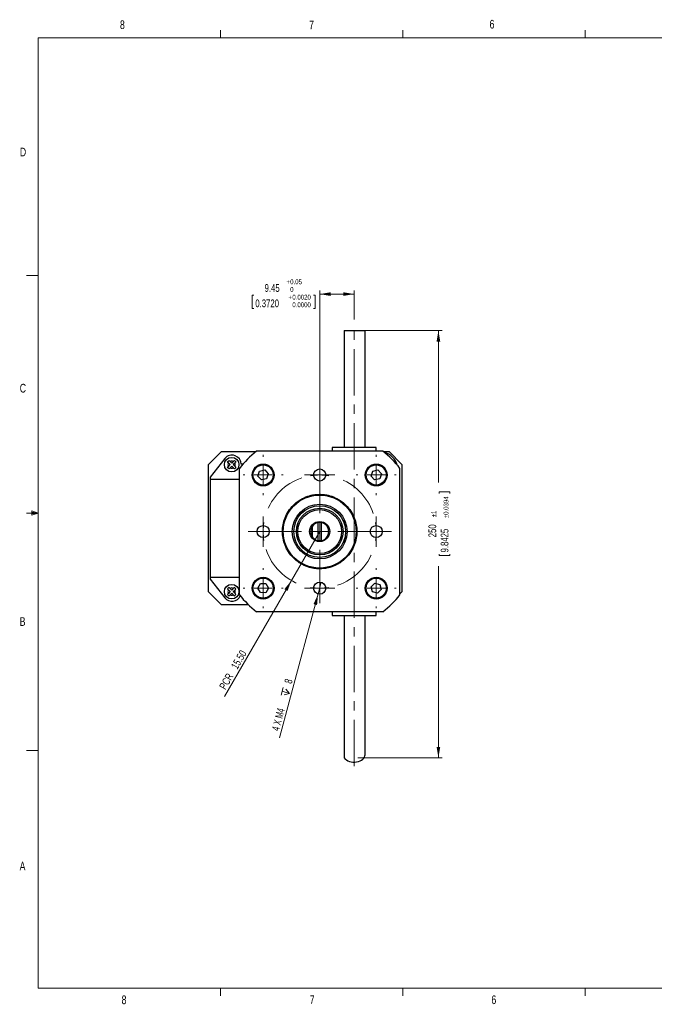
# Model space of a CAD drawing. Header units: millimetres. Extents: x 11 to 421, y 5 to 275.
# Tile 1 of 4: x 11 to 185, y 6 to 275. Entities that reach past the tile are written whole.
import ezdxf

# ---------------------------------------------------------------- set-up
doc = ezdxf.new("R2010")
doc.units = ezdxf.units.MM
doc.linetypes.add('CENTERX2', pattern=[20.32, 12.7, -2.54, 2.54, -2.54])
doc.styles.add('SLDTEXTSTYLE0', font='TXT', dxfattribs={"width": 0.75})
doc.styles.add('SLDTEXTSTYLE4', font='TXT', dxfattribs={"width": 0.678571})
doc.dimstyles.new('SLDDIMSTYLE6', dxfattribs={"dimtxt": 2.116667, "dimasz": 3, "dimexe": 0, "dimexo": 0.0625, "dimgap": 0.529167, "dimtad": 0, "dimrnd": 1e-09, "dimzin": 12, "dimdsep": 46, "dimtxsty": 'SLDTEXTSTYLE0', "dimsah": 1, "dimcen": 0.09, "dimadec": 0, "dimazin": 0, "dimtol": 1, "dimtp": 0.05, "dimtfac": 0.625, "dimtofl": 0, "dimtmove": 0, "dimatfit": 3, "dimfxl": 1, "dimtolj": 1, "dimtzin": 0, "dimarcsym": 0})
doc.dimstyles.new('SLDDIMSTYLE7', dxfattribs={"dimtxt": 2.116667, "dimasz": 3, "dimexe": 0, "dimexo": 0.0625, "dimgap": 0.529167, "dimtad": 0, "dimdec": 0, "dimrnd": 1e-09, "dimzin": 12, "dimdsep": 46, "dimtxsty": 'SLDTEXTSTYLE0', "dimsah": 1, "dimcen": 0.09, "dimadec": 0, "dimazin": 0, "dimtol": 1, "dimtp": 1, "dimtm": 1, "dimtfac": 1, "dimtdec": 0, "dimtofl": 0, "dimtmove": 0, "dimatfit": 3, "dimfxl": 1, "dimtolj": 1, "dimarcsym": 0})
doc.dimstyles.new('SLDDIMSTYLE8', dxfattribs={"dimtxt": 2.116667, "dimasz": 3, "dimexe": 0, "dimexo": 0.0625, "dimgap": 0.529167, "dimtad": 2, "dimrnd": 1e-09, "dimzin": 4, "dimdsep": 46, "dimtxsty": 'SLDTEXTSTYLE0', "dimsah": 1, "dimcen": 0.09, "dimadec": 0, "dimazin": 0, "dimtfac": 1, "dimtofl": 0, "dimtmove": 0, "dimatfit": 3, "dimfxl": 1, "dimtolj": 1, "dimtzin": 12, "dimarcsym": 0})
doc.dimstyles.new('SLDDIMSTYLE9', dxfattribs={"dimtxt": 2.116667, "dimasz": 3, "dimexe": 0, "dimexo": 0.0625, "dimgap": 0.529167, "dimtad": 2, "dimrnd": 1e-09, "dimzin": 12, "dimdsep": 46, "dimtxsty": 'SLDTEXTSTYLE0', "dimsah": 1, "dimcen": 0.09, "dimadec": 0, "dimazin": 0, "dimtfac": 1, "dimtmove": 0, "dimatfit": 3, "dimfxl": 1, "dimtolj": 1, "dimtzin": 12, "dimarcsym": 0})

# ---------------------------------------------------------------- blocks, each defined once
blk = doc.blocks.new('*D9')
at = {"color": 7, "linetype": 'Continuous', "lineweight": 0}
for p, q in [((74.58, 199.86), (74.58, 196.17)), ((74.58, 199.86), (75.01, 199.86)), ((91.82, 199.86), (91.39, 199.86)), ((91.82, 199.86), (91.82, 196.17)), ((93.09, 149.51), (93.09, 201.11)), ((102.54, 200.11), (93.09, 200.11)), ((102.54, 193.11), (102.54, 201.11)), ((74.58, 196.17), (75.01, 196.17)), ((91.82, 196.17), (91.39, 196.17))]:
    blk.add_line(p, q, dxfattribs=at)
for points in [[(93.09, 200.11), (96.09, 199.61), (96.09, 200.61)], [(102.54, 200.11), (99.54, 200.61), (99.54, 199.61)]]:
    blk.add_solid(points, dxfattribs=at)
at = {"color": 7, "linetype": 'Continuous', "lineweight": 0, "attachment_point": 1, "style": 'SLDTEXTSTYLE0'}
for s, insert, char_height in [('9.45', (77.98, 202.84), 2.117), ('+', (83.94, 204.14), 1.32), ('0.05', (85, 204.14), 1.323), ('+', (84.53, 199.94), 1.32), ('0', (85, 202.04), 1.32), ('0.0020', (85.59, 199.94), 1.323), ('0.3720', (75.44, 198.64), 2.117), ('0.0000', (85.59, 197.84), 1.323)]:
    blk.add_mtext(s, dxfattribs=dict(at, insert=insert, char_height=char_height))
blk = doc.blocks.new('*D10')
at = {"color": 7, "linetype": 'Continuous', "lineweight": 0}
for p, q in [((105.24, 190.11), (126.64, 190.11)), ((125.64, 190.11), (125.64, 148.48)), ((125.89, 145.9), (128.74, 145.9)), ((125.89, 145.9), (125.89, 145.48)), ((128.74, 145.9), (128.74, 145.48)), ((125.89, 128.47), (125.89, 128.9)), ((125.89, 128.47), (128.74, 128.47)), ((128.74, 128.47), (128.74, 128.9)), ((125.64, 73.03), (125.64, 125.6)), ((103.54, 73.03), (126.64, 73.03))]:
    blk.add_line(p, q, dxfattribs=at)
for points in [[(125.64, 190.11), (125.14, 187.11), (126.14, 187.11)], [(125.64, 73.03), (126.14, 76.03), (125.14, 76.03)]]:
    blk.add_solid(points, dxfattribs=at)
at = {"color": 7, "linetype": 'Continuous', "lineweight": 0, "attachment_point": 1, "rotation": 90, "style": 'SLDTEXTSTYLE0'}
for s, insert, char_height in [('±0.0394', (127.07, 138.71), 1.323), ('±1', (123.71, 138.95), 1.323), ('250', (122.91, 133.48), 2.117), ('9.8425', (126.27, 129.33), 2.117)]:
    blk.add_mtext(s, dxfattribs=dict(at, insert=insert, char_height=char_height))
blk = doc.blocks.new('*D11')
at = {"color": 7, "linetype": 'Continuous', "lineweight": 0}
for q in [(93.09, 135.05), (67, 89.86)]:
    blk.add_line((85.34, 121.63), q, dxfattribs=at)
blk.add_solid([(85.34, 121.63), (83.41, 119.28), (84.27, 118.78)], dxfattribs=at)
at = {"color": 7, "linetype": 'Continuous', "lineweight": 0, "char_height": 2.117, "attachment_point": 1, "rotation": 60, "style": 'SLDTEXTSTYLE0'}
for s, insert in [('15.50', (68.66, 98.19)), ('PCR ', (65.43, 92.6))]:
    blk.add_mtext(s, dxfattribs=dict(at, insert=insert))
blk = doc.blocks.new('SW_SYMBOL_HOLE_DEPTH')
at = {"color": 0, "linetype": 'Continuous', "lineweight": 0}
for p, q in [((0, 875), (800, 875)), ((100, 555), (400, 75)), ((400, 875), (400, 75)), ((700, 555), (400, 75))]:
    blk.add_line(p, q, dxfattribs=at)
blk = doc.blocks.new('*D12')
at = {"color": 7, "linetype": 'Continuous', "lineweight": 0}
for q in [(93.52, 121.15), (82.11, 78.57)]:
    blk.add_line((92.66, 117.96), q, dxfattribs=at)
blk.add_solid([(92.66, 117.96), (91.4, 115.19), (92.37, 114.93)], dxfattribs=at)
at = {"color": 7, "linetype": 'Continuous', "lineweight": 0, "xscale": 0.0027037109, "yscale": 0.0027037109, "zscale": 0.0027037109, "rotation": 75}
blk.add_blockref('SW_SYMBOL_HOLE_DEPTH', (84.77, 89.63), dxfattribs=at)
at = {"color": 7, "linetype": 'Continuous', "lineweight": 0, "char_height": 2.117, "attachment_point": 1, "rotation": 75}
for s, insert, style in [(' 8', (83.2, 93.18), 'SLDTEXTSTYLE0'), ('4 X M4 ', (79.88, 80.81), 'SLDTEXTSTYLE4')]:
    blk.add_mtext(s, dxfattribs=dict(at, insert=insert, style=style))
blk = doc.blocks.new('SW_CENTERMARKSYMBOL_0')
at = {"color": 0, "linetype": 'Continuous', "lineweight": 0}
for p, q in [((0, 5), (0, 5.5)), ((-5, 0), (-5.5, 0)), ((0, 0), (-2.5, 0)), ((0, 0), (0, 2.5)), ((0, 0), (0, -2.5)), ((0, 0), (2.5, 0)), ((5, 0), (5.5, 0)), ((0, -5), (0, -5.5))]:
    blk.add_line(p, q, dxfattribs=at)
blk = doc.blocks.new('SW_CENTERMARKSYMBOL_1')
at = {"color": 0, "linetype": 'Continuous', "lineweight": 0}
for p, q in [((0, 2.5), (0, 4.15)), ((-2.5, 0), (-4.15, 0)), ((0, 0), (-2.5, 0)), ((0, 0), (0, 2.5)), ((0, 0), (0, -2.5)), ((0, 0), (2.5, 0)), ((2.5, 0), (4.15, 0)), ((0, -2.5), (0, -4.15))]:
    blk.add_line(p, q, dxfattribs=at)
blk = doc.blocks.new('SW_CENTERMARKSYMBOL_2')
at = {"color": 0, "linetype": 'Continuous', "lineweight": 0}
for p, q in [((0, 2.5), (0, 4.15)), ((-2.5, 0), (-4.15, 0)), ((0, 0), (-2.5, 0)), ((0, 0), (0, 2.5)), ((0, 0), (0, -2.5)), ((0, 0), (2.5, 0)), ((2.5, 0), (4.15, 0)), ((0, -2.5), (0, -4.15))]:
    blk.add_line(p, q, dxfattribs=at)
blk = doc.blocks.new('SW_CENTERMARKSYMBOL_3')
at = {"color": 0, "linetype": 'Continuous', "lineweight": 0}
for p, q in [((0, 2.5), (0, 4.15)), ((-2.5, 0), (-4.15, 0)), ((0, 0), (-2.5, 0)), ((0, 0), (0, 2.5)), ((0, 0), (0, -2.5)), ((0, 0), (2.5, 0)), ((2.5, 0), (4.15, 0)), ((0, -2.5), (0, -4.15))]:
    blk.add_line(p, q, dxfattribs=at)
blk = doc.blocks.new('SW_CENTERMARKSYMBOL_4')
at = {"color": 0, "linetype": 'Continuous', "lineweight": 0}
for p, q in [((0, 2.5), (0, 4.15)), ((-2.5, 0), (-4.15, 0)), ((0, 0), (-2.5, 0)), ((0, 0), (0, 2.5)), ((0, 0), (0, -2.5)), ((0, 0), (2.5, 0)), ((2.5, 0), (4.15, 0)), ((0, -2.5), (0, -4.15))]:
    blk.add_line(p, q, dxfattribs=at)
blk = doc.blocks.new('SW_CENTERMARKSYMBOL_5')
at = {"color": 0, "linetype": 'Continuous', "lineweight": 0}
for p, q in [((0, 5), (0, 5.5)), ((-5, 0), (-5.5, 0)), ((0, 0), (-2.5, 0)), ((0, 0), (0, 2.5)), ((0, 0), (0, -2.5)), ((0, 0), (2.5, 0)), ((5, 0), (5.5, 0)), ((0, -5), (0, -5.5))]:
    blk.add_line(p, q, dxfattribs=at)
blk = doc.blocks.new('SW_CENTERMARKSYMBOL_6')
at = {"color": 0, "linetype": 'Continuous', "lineweight": 0}
for p, q in [((0, 5), (0, 5.5)), ((-5, 0), (-5.5, 0)), ((0, 0), (-2.5, 0)), ((0, 0), (0, 2.5)), ((0, 0), (0, -2.5)), ((0, 0), (2.5, 0)), ((5, 0), (5.5, 0)), ((0, -5), (0, -5.5))]:
    blk.add_line(p, q, dxfattribs=at)
blk = doc.blocks.new('SW_CENTERMARKSYMBOL_7')
at = {"color": 0, "linetype": 'Continuous', "lineweight": 0}
for p, q in [((0, 5), (0, 5.5)), ((-5, 0), (-5.5, 0)), ((0, 0), (-2.5, 0)), ((0, 0), (0, 2.5)), ((0, 0), (0, -2.5)), ((0, 0), (2.5, 0)), ((5, 0), (5.5, 0)), ((0, -5), (0, -5.5))]:
    blk.add_line(p, q, dxfattribs=at)
blk = doc.blocks.new('SW_CENTERMARKSYMBOL_8')
at = {"color": 0, "linetype": 'Continuous', "lineweight": 0}
for p, q in [((0, 2.5), (0, 4.15)), ((0, 0), (0, 2.5)), ((0, 0), (0, -2.5)), ((0, -10.5), (0, -2.04)), ((0, -2.5), (0, -4.15)), ((0, -15.5), (0, -13)), ((-18, -15.5), (-19.65, -15.5)), ((-15.5, -15.5), (-18, -15.5)), ((-15.5, -15.5), (-13, -15.5)), ((-5, -15.5), (-13.46, -15.5)), ((-13, -15.5), (-11.35, -15.5)), ((0, -15.5), (-2.5, -15.5)), ((0, -15.5), (0, -18)), ((0, -15.5), (2.5, -15.5)), ((5, -15.5), (13.46, -15.5)), ((13, -15.5), (11.35, -15.5)), ((15.5, -15.5), (13, -15.5)), ((15.5, -15.5), (18, -15.5)), ((18, -15.5), (19.65, -15.5)), ((0, -20.5), (0, -28.96)), ((0, -28.5), (0, -26.85)), ((0, -31), (0, -28.5)), ((0, -31), (0, -33.5)), ((0, -33.5), (0, -35.15))]:
    blk.add_line(p, q, dxfattribs=at)
for start, end in [(90, 99.2413), (80.7587, 90), (170.7587, 180), (0, 9.2413), (180, 189.2413), (350.7587, 0), (260.7587, 270), (270, 279.2413)]:
    blk.add_arc((0, -15.5), 15.5, start, end, dxfattribs=at)
at = {"color": 0, "linetype": 'CENTERX2', "lineweight": 0}
for start, end in [(108.4825, 161.5175), (18.4825, 71.5175), (198.4825, 251.5175), (288.4825, 341.5175)]:
    blk.add_arc((0, -15.5), 15.5, start, end, dxfattribs=at)

msp = doc.modelspace()

# ---------------------------------------------------------------- linework, layer by layer
at = {"color": 7, "linetype": 'Continuous', "lineweight": 0}
for p, q in [((15.9068, 270.3087), (415.9568, 270.3087)), ((15.9068, 270.3087), (15.9068, 9.9587)), ((65.9067, 270.3087), (65.9067, 272.4626)), ((115.9129, 270.3087), (115.9129, 272.4626)), ((165.9192, 270.3087), (165.9192, 272.4626)), ((15.9068, 205.2212), (12.7318, 205.2212)), ((14.2004, 140.7435), (14.2004, 139.5602)), ((15.9068, 140.1337), (14.2004, 140.7435)), ((15.9068, 140.1337), (14.2004, 140.3632)), ((15.9068, 140.1337), (12.7318, 140.1337)), ((15.9068, 140.1337), (14.2004, 139.8718)), ((15.9068, 140.1337), (14.2004, 139.5602)), ((15.9068, 75.0462), (12.7318, 75.0462)), ((415.9568, 9.9587), (15.9068, 9.9587)), ((65.9067, 9.9587), (65.9067, 7.8048)), ((115.9129, 9.9587), (115.9129, 7.8048)), ((165.9192, 9.9587), (165.9192, 7.8048))]:
    msp.add_line(p, q, dxfattribs=at)
at = {"color": 7, "linetype": 'CENTERX2', "lineweight": 0}
msp.add_line((102.5381, 70.7671), (102.5381, 192.1134), dxfattribs=at)
at = {"color": 7, "linetype": 'Continuous', "lineweight": 30}
for p, q in [((99.8381, 190.1134), (105.5381, 190.1134)), ((99.8381, 190.1134), (99.8381, 158.053)), ((62.6358, 153.4504), (66.1713, 156.986)), ((66.1713, 156.986), (75.6828, 156.986)), ((110.4086, 157.053), (75.7676, 157.053)), ((102.5381, 158.053), (96.5381, 158.053)), ((108.5381, 158.053), (102.5381, 158.053)), ((110.4934, 156.986), (112.1002, 156.986)), ((112.1002, 156.986), (115.6358, 153.4504)), ((67.0952, 155.0473), (63.0477, 149.986)), ((68.5574, 153.3872), (68.0732, 153.872)), ((68.5102, 154.2834), (68.9819, 153.8112)), ((68.9819, 153.8112), (69.4295, 154.2583)), ((69.8434, 153.8237), (69.4059, 153.3867)), ((62.6358, 118.5215), (62.6358, 153.4504)), ((68.0699, 152.9003), (68.5574, 153.3872)), ((68.9814, 152.9627), (68.5041, 152.4859)), ((69.4333, 152.5102), (68.9814, 152.9627)), ((69.4059, 153.3867), (69.8453, 152.9468)), ((71.0881, 117.7324), (71.0881, 152.3735)), ((72.0115, 153.486), (71.5477, 153.486)), ((76.1748, 150.2597), (76.6275, 151.6303)), ((76.6275, 151.6303), (78.0408, 151.9235)), ((78.0408, 151.9235), (79.0014, 150.8462)), ((107.1768, 150.2502), (107.6203, 151.6238)), ((107.6203, 151.6238), (109.0316, 151.9265)), ((109.0316, 151.9265), (109.9994, 150.8557)), ((115.0881, 117.7324), (115.0881, 152.3735)), ((115.6358, 153.4504), (115.6358, 118.5215)), ((63.0468, 149.386), (71.0881, 149.386)), ((63.0468, 149.386), (63.0468, 122.586)), ((63.0477, 149.986), (63.0477, 149.386)), ((77.1354, 149.1824), (76.1748, 150.2597)), ((78.5487, 149.4756), (77.1354, 149.1824)), ((79.0014, 150.8462), (78.5487, 149.4756)), ((108.1446, 149.1794), (107.1768, 150.2502)), ((109.5559, 149.4821), (108.1446, 149.1794)), ((109.9994, 150.8557), (109.5559, 149.4821)), ((99.8381, 138.3221), (99.8381, 137.2222)), ((91.0881, 133.5529), (91.0881, 136.5529)), ((92.5881, 137.5024), (92.5881, 132.6035)), ((93.5881, 132.6035), (93.5881, 137.5024)), ((99.8381, 132.8837), (99.8381, 131.7838)), ((63.0468, 122.586), (71.0881, 122.586)), ((63.0468, 122.586), (63.0468, 121.986)), ((63.0468, 121.986), (67.0954, 116.9244)), ((68.0699, 119.0716), (68.5574, 118.5847)), ((68.9814, 119.0092), (68.5041, 119.486)), ((69.4333, 119.4617), (68.9814, 119.0092)), ((69.4059, 118.5852), (69.8453, 119.0252)), ((76.145, 119.5803), (76.8902, 120.8164)), ((76.8429, 118.3168), (76.145, 119.5803)), ((76.8902, 120.8164), (78.3333, 120.7891)), ((79.0312, 119.5256), (78.286, 118.2895)), ((78.3333, 120.7891), (79.0312, 119.5256)), ((107.1983, 119.9425), (108.2306, 120.9513)), ((107.5558, 118.5441), (107.1983, 119.9425)), ((108.2306, 120.9513), (109.6204, 120.5618)), ((109.9779, 119.1634), (108.9456, 118.1546)), ((109.6204, 120.5618), (109.9779, 119.1634)), ((66.1713, 114.986), (62.6358, 118.5215)), ((68.5574, 118.5847), (68.0732, 118.1)), ((68.5102, 117.6885), (68.9819, 118.1607)), ((68.9819, 118.1607), (69.4295, 117.7136)), ((69.8434, 118.1483), (69.4059, 118.5852)), ((78.286, 118.2895), (76.8429, 118.3168)), ((108.9456, 118.1546), (107.5558, 118.5441)), ((115.6358, 118.5215), (115.0881, 117.9738)), ((73.5608, 114.986), (66.1713, 114.986)), ((110.4086, 113.053), (75.7676, 113.053)), ((96.5381, 112.053), (102.5381, 112.053)), ((99.8381, 112.053), (99.8381, 73.03)), ((102.5381, 112.053), (108.5381, 112.053))]:
    msp.add_line(p, q, dxfattribs=at)
at = {"color": 7, "linetype": 'Continuous', "lineweight": 30, "flags": 128}
for points in [[(93.0881, 132.553), (92.7402, 132.5773), (92.5881, 132.6035)], [(93.5881, 132.6035), (93.436, 132.5773), (93.0881, 132.553)]]:
    msp.add_lwpolyline(points, dxfattribs=at)
at = {"color": 7, "linetype": 'Continuous', "lineweight": 30}
for centre, radius in [((68.9456, 153.3832), 2), ((77.5881, 150.553), 3), ((77.5881, 150.553), 2.75), ((93.0881, 150.553), 1.65), ((108.5881, 150.553), 3), ((108.5881, 150.553), 2.75), ((93.0881, 135.053), 10), ((93.0881, 135.053), 7.5), ((93.0881, 135.053), 7.09), ((93.088, 135.053), 6.4), ((93.0881, 135.053), 6), ((93.0881, 135.053), 2.75), ((77.5881, 135.053), 1.65), ((108.5881, 135.053), 1.65), ((77.5881, 119.553), 3), ((77.5881, 119.553), 2.75), ((108.5881, 119.553), 3), ((108.5881, 119.553), 2.75), ((68.9456, 118.5887), 2), ((93.0881, 119.553), 1.65)]:
    msp.add_circle(centre, radius, dxfattribs=at)
for centre, radius, start, end in [((93.0881, 135.053), 28, 128.213211, 141.786789), ((93.0881, 135.053), 28, 38.213211, 51.786789), ((109.5477, 151.8843), 5, 16.086192, 75.19342), ((69.0477, 153.486), 2.5, 0, 141.350976), ((93.0881, 135.053), 2.5, 143.130376, 216.870171), ((93.0881, 135.053), 2.5, 101.536959, 143.130376), ((93.0881, 135.053), 2.5, 78.463041, 101.536959), ((93.0881, 135.053), 2.5, 281.536959, 78.463041), ((93.0881, 135.053), 2.5, 216.870171, 258.463041), ((69.0477, 118.486), 2.5, 218.654926, 335.330359), ((93.0881, 135.053), 28, 218.213211, 231.786789), ((93.0881, 135.053), 28, 308.213211, 321.786789)]:
    msp.add_arc(centre, radius, start, end, dxfattribs=at)
msp.add_ellipse((102.5381, 73.9063), major_axis=(3, 0), ratio=0.67010309, start_param=3.59261947, end_param=6.28318531, dxfattribs=at)
for points, degree in [([(105.5381, 158.053), (105.5381, 190.1134)], 1), ([(96.5381, 158.053), (96.5381, 157.053)], 1), ([(108.5381, 157.053), (108.5381, 158.053)], 1), ([(67.8041, 154.1413), (67.9457, 154.2828), (68.0872, 154.4241), (68.2286, 154.5653)], 3), ([(68.0732, 153.872), (67.9804, 153.9649), (67.8906, 154.0547), (67.8041, 154.1413)], 3), ([(68.0732, 153.872), (67.9043, 153.5704), (67.903, 153.203), (68.0699, 152.9003)], 3), ([(68.2286, 154.5653), (68.319, 154.4749), (68.4129, 154.3808), (68.5102, 154.2834)], 3), ([(69.4295, 154.2583), (69.1454, 154.4155), (68.8025, 154.4248), (68.5102, 154.2834)], 3), ([(69.4295, 154.2583), (69.5282, 154.3569), (69.6245, 154.4531), (69.7156, 154.544)], 3), ([(69.7156, 154.544), (69.857, 154.4024), (69.9983, 154.2609), (70.1396, 154.1195)], 3), ([(70.1396, 154.1195), (70.0455, 154.0256), (69.9456, 153.9258), (69.8434, 153.8237)], 3), ([(69.8453, 152.9468), (69.9797, 153.2238), (69.979, 153.5473), (69.8434, 153.8237)], 3), ([(67.8053, 152.6359), (67.8905, 152.7211), (67.9788, 152.8092), (68.0699, 152.9003)], 3), ([(68.2293, 152.2114), (68.088, 152.3529), (67.9467, 152.4944), (67.8053, 152.6359)], 3), ([(68.5041, 152.4859), (68.4093, 152.3913), (68.3176, 152.2997), (68.2293, 152.2114)], 3), ([(68.5041, 152.4859), (68.799, 152.3409), (69.1464, 152.3499), (69.4333, 152.5102)], 3), ([(69.7122, 152.231), (69.6228, 152.3205), (69.5298, 152.4136), (69.4333, 152.5102)], 3), ([(70.1367, 152.6551), (69.9953, 152.5138), (69.8538, 152.3725), (69.7122, 152.231)], 3), ([(69.8453, 152.9468), (69.9458, 152.8462), (70.044, 152.7479), (70.1367, 152.6551)], 3), ([(68.2293, 119.7605), (68.088, 119.6191), (67.9467, 119.4776), (67.8053, 119.336)], 3), ([(67.8053, 119.336), (67.8905, 119.2509), (67.9788, 119.1627), (68.0699, 119.0716)], 3), ([(68.0699, 119.0716), (67.903, 118.769), (67.9043, 118.4015), (68.0732, 118.1)], 3), ([(68.5041, 119.486), (68.4093, 119.5807), (68.3176, 119.6722), (68.2293, 119.7605)], 3), ([(69.4333, 119.4617), (69.1464, 119.622), (68.799, 119.6311), (68.5041, 119.486)], 3), ([(69.7122, 119.7409), (69.6228, 119.6514), (69.5298, 119.5583), (69.4333, 119.4617)], 3), ([(70.1367, 119.3169), (69.9953, 119.4581), (69.8538, 119.5994), (69.7122, 119.7409)], 3), ([(69.8434, 118.1483), (69.979, 118.4246), (69.9797, 118.7482), (69.8453, 119.0252)], 3), ([(69.8453, 119.0252), (69.9458, 119.1258), (70.044, 119.224), (70.1367, 119.3169)], 3), ([(68.0732, 118.1), (67.9804, 118.0071), (67.8906, 117.9172), (67.8041, 117.8306)], 3), ([(67.8041, 117.8306), (67.9457, 117.6892), (68.0872, 117.5478), (68.2286, 117.4066)], 3), ([(68.2286, 117.4066), (68.319, 117.497), (68.4129, 117.5911), (68.5102, 117.6885)], 3), ([(68.5102, 117.6885), (68.8025, 117.5471), (69.1454, 117.5565), (69.4295, 117.7136)], 3), ([(69.4295, 117.7136), (69.5282, 117.6151), (69.6245, 117.5188), (69.7156, 117.4279)], 3), ([(70.1396, 117.8524), (69.9983, 117.711), (69.857, 117.5695), (69.7156, 117.4279)], 3), ([(70.1396, 117.8524), (70.0455, 117.9463), (69.9456, 118.0461), (69.8434, 118.1483)], 3), ([(96.5381, 113.053), (96.5381, 112.053)], 1), ([(105.5381, 73.9063), (105.5381, 112.053)], 1), ([(108.5381, 112.053), (108.5381, 113.053)], 1)]:
    msp.add_open_spline(points, degree=degree, dxfattribs=at)
for points in [[(93.0881, 124.853), (92.9842, 124.8539), (92.7767, 124.8557), (92.4658, 124.8704), (92.1559, 124.894), (91.8469, 124.9271), (91.5387, 124.9697), (91.0092, 125.0594), (90.2651, 125.2345), (89.3149, 125.5587), (88.388, 125.9806), (87.1886, 126.6812), (85.824, 127.7892), (84.4992, 129.4203), (83.5522, 131.2483), (83.0057, 133.1493), (82.831, 135.053), (83.0057, 136.9566), (83.5522, 138.8576), (84.4992, 140.6856), (85.824, 142.3167), (87.1885, 143.4246), (88.3879, 144.1253), (89.3145, 144.5471), (90.265, 144.8713), (91.11, 145.0704), (91.8459, 145.1831), (92.4657, 145.242), (92.8805, 145.2493), (93.0881, 145.253)], [(93.0881, 145.253), (93.192, 145.252), (93.3995, 145.2502), (93.7103, 145.2355), (94.0203, 145.2119), (94.3293, 145.1788), (94.6374, 145.1362), (95.167, 145.0465), (95.9111, 144.8714), (96.8613, 144.5472), (97.7881, 144.1254), (98.9876, 143.4247), (100.3522, 142.3167), (101.6769, 140.6856), (102.624, 138.8576), (103.1705, 136.9566), (103.3451, 135.053), (103.1705, 133.1493), (102.624, 131.2483), (101.6769, 129.4203), (100.3522, 127.7892), (98.9877, 126.6813), (97.7883, 125.9806), (96.8617, 125.5588), (95.9112, 125.2346), (95.0662, 125.0355), (94.3303, 124.9229), (93.7105, 124.8639), (93.2957, 124.8566), (93.0881, 124.853)]]:
    msp.add_open_spline(points, degree=3, knots=[0, 0, 0, 0, 0.00973577, 0.01945252, 0.0291593, 0.03886515, 0.04857912, 0.05831026, 0.0891981, 0.12010233, 0.15227786, 0.18446984, 0.25011903, 0.31576822, 0.3800532, 0.44177228, 0.50000334, 0.55823441, 0.61995349, 0.68423847, 0.74988766, 0.81553685, 0.84771238, 0.87990436, 0.9107922, 0.94169642, 0.96113197, 0.98054233, 1, 1, 1, 1], dxfattribs=at)

# ---------------------------------------------------------------- block references
at = {"color": 7, "linetype": 'Continuous', "lineweight": 0}
for name, p in [('SW_CENTERMARKSYMBOL_7', (77.5881, 150.553)), ('SW_CENTERMARKSYMBOL_8', (93.0881, 150.553)), ('SW_CENTERMARKSYMBOL_3', (93.0881, 150.553)), ('SW_CENTERMARKSYMBOL_0', (108.5881, 150.553)), ('SW_CENTERMARKSYMBOL_2', (77.5881, 135.053)), ('SW_CENTERMARKSYMBOL_4', (108.5881, 135.053)), ('SW_CENTERMARKSYMBOL_5', (77.5881, 119.553)), ('SW_CENTERMARKSYMBOL_6', (108.5881, 119.553)), ('SW_CENTERMARKSYMBOL_1', (93.0881, 119.553))]:
    msp.add_blockref(name, p, dxfattribs=at)

# ---------------------------------------------------------------- texts
at = {"color": 7, "linetype": 'Continuous', "lineweight": 0, "char_height": 2.3813, "attachment_point": 1, "style": 'SLDTEXTSTYLE0'}
for s, insert in [('6', (139.6667, 275.2534)), ('8', (38.3309, 275.1201)), ('7', (90.1951, 275.0479)), ('D', (10.8867, 240.2217)), ('C', (10.8538, 175.5227)), ('B', (10.8306, 111.5884)), ('A', (10.8207, 44.5986)), ('8', (38.7801, 7.9493)), ('7', (90.3586, 7.9568)), ('6', (140.1782, 7.9668))]:
    msp.add_mtext(s, dxfattribs=dict(at, insert=insert))

# ---------------------------------------------------------------- dimensions: what is measured, and where the dimension line sits
at = {"color": 7, "linetype": 'Continuous', "lineweight": 0}
dim = msp.add_linear_dim(base=(93.0881, 200.1134), p1=(102.5381, 192.1134), p2=(93.0881, 148.5131), dimstyle='SLDDIMSTYLE6', dxfattribs=at)
dim.commit()
dim.dimension.update_dxf_attribs({"geometry": '*D9', "text_midpoint": (83.2027, 200.1134), "dimtype": 160})
dim = msp.add_linear_dim(base=(125.6358, 190.1134), p1=(102.5381, 73.03), p2=(104.2381, 190.1134), angle=90, dimstyle='SLDDIMSTYLE7', dxfattribs=at)
dim.commit()
dim.dimension.update_dxf_attribs({"geometry": '*D10', "text_midpoint": (125.6358, 137.0394), "dimtype": 160})
dim = msp.add_radius_dim(center=(93.0881, 135.053), mpoint=(85.3381, 121.6296), text='PCR <>', dimstyle='SLDDIMSTYLE8', dxfattribs=at)
dim.commit()
dim.dimension.update_dxf_attribs({"geometry": '*D11', "text_midpoint": (71.1488, 97.053), "dimtype": 164})
dim = msp.add_diameter_dim_2p(p1=(93.5151, 121.1467), p2=(92.661, 117.9592), text='4 X M4 {\\fGDT;x} 8', dimstyle='SLDDIMSTYLE9', override={"dimpost": '<>'}, dxfattribs=at)
dim.commit()
dim.dimension.update_dxf_attribs({"geometry": '*D12', "text_midpoint": (84.4678, 87.3816), "dimtype": 163})

doc.saveas('drawing.dxf')
